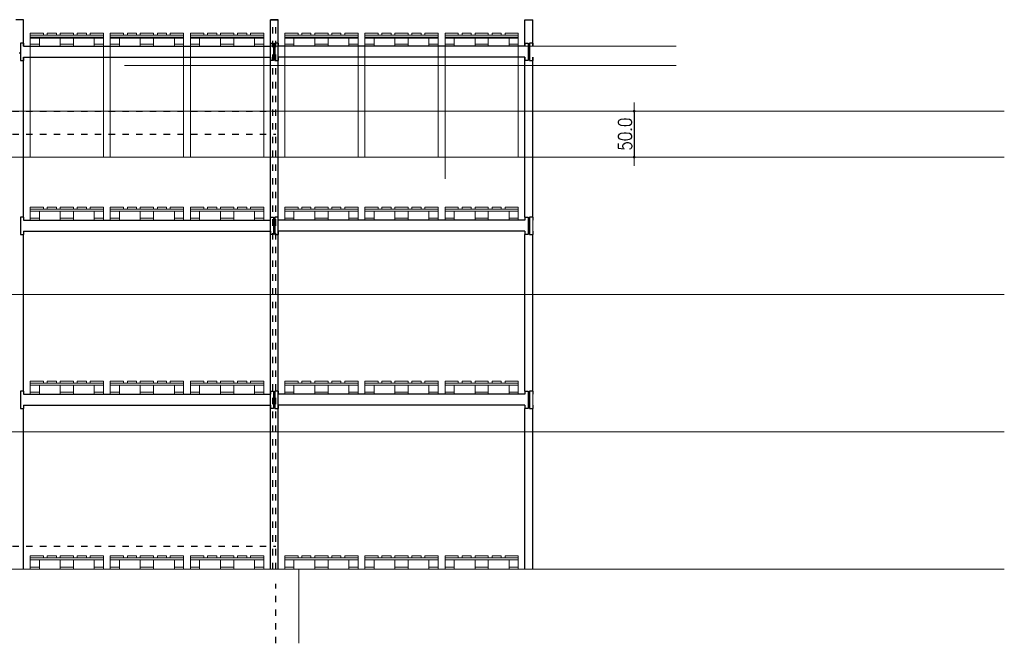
# Model space of a CAD drawing. Header units: millimetres. Extents: x 22865 to 60762, y -18816 to 15611.
# Tile 196 of 256: x 25595 to 26670, y 14921 to 15602. Entities that reach past the tile are written whole.
import ezdxf

# ---------------------------------------------------------------- set-up
doc = ezdxf.new("R2010")
doc.units = ezdxf.units.MM
doc.linetypes.add('DASHED', pattern=[15, 7, -8])
doc.layers.add('CIENKA', color=1, linetype='Continuous', lineweight=13)
doc.layers.add('projekt', color=6, linetype='Continuous', lineweight=9)
for name, color, linetype in [('RDZENIE', 3, 'Continuous'), ('REGALY', 7, 'Continuous'), ('WYMIARY', 6, 'Continuous')]:
    doc.layers.add(name, color=color, linetype=linetype)
doc.styles.add('1-100', font='simplex.shx', dxfattribs={"width": 0.8, "height": 15})
doc.dimstyles.new('1-100', dxfattribs={"dimscale": 0.5, "dimtxt": 100, "dimasz": 1, "dimexe": 0.18, "dimexo": 0.0625, "dimgap": 5, "dimtad": 1, "dimdec": 1, "dimzin": 0, "dimdsep": 46, "dimtxsty": '1-100', "dimblk1": 'K', "dimblk2": 'K', "dimsah": 1, "dimcen": 0.09, "dimse1": 1, "dimse2": 1, "dimadec": 0, "dimazin": 0, "dimtfac": 1, "dimtdec": 1, "dimtofl": 0, "dimtmove": 0, "dimatfit": 3, "dimldrblk": 'K', "dimfxl": 0, "dimtolj": 1, "dimtzin": 0, "dimarcsym": 0})

# ---------------------------------------------------------------- blocks, each defined once
blk = doc.blocks.new('K')
for p, q in [((-19.1, 0), (19.1, 0)), ((0, -19.1), (0, 19.1))]:
    blk.add_line(p, q)
blk.add_circle((0, 0), 2.02)
blk = doc.blocks.new('*D2045')
at = {"layer": 'projekt', "color": 0, "lineweight": -2, "ltscale": 0.2}
blk.add_line((26266.4, 15501.1), (26266.4, 15452.1), dxfattribs=at)
at = {"layer": 'projekt', "color": 0, "linetype": 'ByBlock', "lineweight": -2, "xscale": 0.5, "yscale": 0.5, "zscale": 0.5}
for p, rotation in [((26266.4, 15501.6), 90), ((26266.4, 15451.6), 270)]:
    blk.add_blockref('K', p, dxfattribs=dict(at, rotation=rotation))
at = {"layer": 'projekt', "color": 0, "ltscale": 0.2, "insert": (26256.4, 15476.6), "char_height": 15, "attachment_point": 5, "rotation": 90, "style": '1-100'}
blk.add_mtext('\\A1;50.0', dxfattribs=at)

msp = doc.modelspace()

# ---------------------------------------------------------------- linework, layer by layer
at = {"layer": 'CIENKA'}
for points in [[(25606.89, 15584.77), (25621.39, 15584.77), (25621.39, 15586.97), (25606.89, 15586.97)], [(25635.51, 15584.77), (25625.51, 15584.77), (25625.51, 15586.97), (25635.51, 15586.97)], [(25639.64, 15584.77), (25654.14, 15584.77), (25654.14, 15586.97), (25639.64, 15586.97)], [(25658.26, 15584.77), (25668.26, 15584.77), (25668.26, 15586.97), (25658.26, 15586.97)], [(25672.39, 15584.77), (25686.89, 15584.77), (25686.89, 15586.97), (25672.39, 15586.97)], [(25694.39, 15584.77), (25708.89, 15584.77), (25708.89, 15586.97), (25694.39, 15586.97)], [(25723.01, 15584.77), (25713.01, 15584.77), (25713.01, 15586.97), (25723.01, 15586.97)], [(25727.14, 15584.77), (25741.64, 15584.77), (25741.64, 15586.97), (25727.14, 15586.97)], [(25745.76, 15584.77), (25755.76, 15584.77), (25755.76, 15586.97), (25745.76, 15586.97)], [(25759.89, 15584.77), (25774.39, 15584.77), (25774.39, 15586.97), (25759.89, 15586.97)], [(25781.89, 15584.77), (25796.39, 15584.77), (25796.39, 15586.97), (25781.89, 15586.97)], [(25810.51, 15584.77), (25800.51, 15584.77), (25800.51, 15586.97), (25810.51, 15586.97)], [(25814.64, 15584.77), (25829.14, 15584.77), (25829.14, 15586.97), (25814.64, 15586.97)], [(25833.26, 15584.77), (25843.26, 15584.77), (25843.26, 15586.97), (25833.26, 15586.97)], [(25847.39, 15584.77), (25861.89, 15584.77), (25861.89, 15586.97), (25847.39, 15586.97)], [(25899.29, 15584.77), (25884.79, 15584.77), (25884.79, 15586.97), (25899.29, 15586.97)], [(25913.41, 15584.77), (25903.41, 15584.77), (25903.41, 15586.97), (25913.41, 15586.97)], [(25932.04, 15584.77), (25917.54, 15584.77), (25917.54, 15586.97), (25932.04, 15586.97)], [(25936.16, 15584.77), (25946.16, 15584.77), (25946.16, 15586.97), (25936.16, 15586.97)], [(25964.79, 15584.77), (25950.29, 15584.77), (25950.29, 15586.97), (25964.79, 15586.97)], [(25986.79, 15584.77), (25972.29, 15584.77), (25972.29, 15586.97), (25986.79, 15586.97)], [(26000.91, 15584.77), (25990.91, 15584.77), (25990.91, 15586.97), (26000.91, 15586.97)], [(26019.54, 15584.77), (26005.04, 15584.77), (26005.04, 15586.97), (26019.54, 15586.97)], [(26023.66, 15584.77), (26033.66, 15584.77), (26033.66, 15586.97), (26023.66, 15586.97)], [(26052.29, 15584.77), (26037.79, 15584.77), (26037.79, 15586.97), (26052.29, 15586.97)], [(26074.29, 15584.77), (26059.79, 15584.77), (26059.79, 15586.97), (26074.29, 15586.97)], [(26088.41, 15584.77), (26078.41, 15584.77), (26078.41, 15586.97), (26088.41, 15586.97)], [(26107.04, 15584.77), (26092.54, 15584.77), (26092.54, 15586.97), (26107.04, 15586.97)], [(26111.16, 15584.77), (26121.16, 15584.77), (26121.16, 15586.97), (26111.16, 15586.97)], [(26139.79, 15584.77), (26125.29, 15584.77), (26125.29, 15586.97), (26139.79, 15586.97)], [(25606.89, 15582.57), (25686.89, 15582.57), (25686.89, 15584.77), (25606.89, 15584.77)], [(25606.89, 15574.77), (25616.89, 15574.77), (25616.89, 15582.57), (25606.89, 15582.57)], [(25639.64, 15574.77), (25654.14, 15574.77), (25654.14, 15582.57), (25639.64, 15582.57)], [(25676.89, 15574.77), (25686.89, 15574.77), (25686.89, 15582.57), (25676.89, 15582.57)], [(25694.39, 15582.57), (25774.39, 15582.57), (25774.39, 15584.77), (25694.39, 15584.77)], [(25694.39, 15574.77), (25704.39, 15574.77), (25704.39, 15582.57), (25694.39, 15582.57)], [(25727.14, 15574.77), (25741.64, 15574.77), (25741.64, 15582.57), (25727.14, 15582.57)], [(25764.39, 15574.77), (25774.39, 15574.77), (25774.39, 15582.57), (25764.39, 15582.57)], [(25781.89, 15582.57), (25861.89, 15582.57), (25861.89, 15584.77), (25781.89, 15584.77)], [(25781.89, 15574.77), (25791.89, 15574.77), (25791.89, 15582.57), (25781.89, 15582.57)], [(25814.64, 15574.77), (25829.14, 15574.77), (25829.14, 15582.57), (25814.64, 15582.57)], [(25851.89, 15574.77), (25861.89, 15574.77), (25861.89, 15582.57), (25851.89, 15582.57)], [(25964.79, 15582.57), (25884.79, 15582.57), (25884.79, 15584.77), (25964.79, 15584.77)], [(25894.79, 15574.77), (25884.79, 15574.77), (25884.79, 15582.57), (25894.79, 15582.57)], [(25932.04, 15574.77), (25917.54, 15574.77), (25917.54, 15582.57), (25932.04, 15582.57)], [(25964.79, 15574.77), (25954.79, 15574.77), (25954.79, 15582.57), (25964.79, 15582.57)], [(26052.29, 15582.57), (25972.29, 15582.57), (25972.29, 15584.77), (26052.29, 15584.77)], [(25982.29, 15574.77), (25972.29, 15574.77), (25972.29, 15582.57), (25982.29, 15582.57)], [(26019.54, 15574.77), (26005.04, 15574.77), (26005.04, 15582.57), (26019.54, 15582.57)], [(26052.29, 15574.77), (26042.29, 15574.77), (26042.29, 15582.57), (26052.29, 15582.57)], [(26139.79, 15582.57), (26059.79, 15582.57), (26059.79, 15584.77), (26139.79, 15584.77)], [(26069.79, 15574.77), (26059.79, 15574.77), (26059.79, 15582.57), (26069.79, 15582.57)], [(26107.04, 15574.77), (26092.54, 15574.77), (26092.54, 15582.57), (26107.04, 15582.57)], [(26139.79, 15574.77), (26129.79, 15574.77), (26129.79, 15582.57), (26139.79, 15582.57)], [(25616.89, 15574.77), (25606.89, 15574.77), (25606.89, 15572.57), (25616.89, 15572.57)], [(25654.14, 15574.77), (25639.64, 15574.77), (25639.64, 15572.57), (25654.14, 15572.57)], [(25686.89, 15574.77), (25676.89, 15574.77), (25676.89, 15572.57), (25686.89, 15572.57)], [(25704.39, 15574.77), (25694.39, 15574.77), (25694.39, 15572.57), (25704.39, 15572.57)], [(25741.64, 15574.77), (25727.14, 15574.77), (25727.14, 15572.57), (25741.64, 15572.57)], [(25774.39, 15574.77), (25764.39, 15574.77), (25764.39, 15572.57), (25774.39, 15572.57)], [(25791.89, 15574.77), (25781.89, 15574.77), (25781.89, 15572.57), (25791.89, 15572.57)], [(25829.14, 15574.77), (25814.64, 15574.77), (25814.64, 15572.57), (25829.14, 15572.57)], [(25861.89, 15574.77), (25851.89, 15574.77), (25851.89, 15572.57), (25861.89, 15572.57)], [(25884.79, 15574.77), (25894.79, 15574.77), (25894.79, 15572.57), (25884.79, 15572.57)], [(25917.54, 15574.77), (25932.04, 15574.77), (25932.04, 15572.57), (25917.54, 15572.57)], [(25954.79, 15574.77), (25964.79, 15574.77), (25964.79, 15572.57), (25954.79, 15572.57)], [(25972.29, 15574.77), (25982.29, 15574.77), (25982.29, 15572.57), (25972.29, 15572.57)], [(26005.04, 15574.77), (26019.54, 15574.77), (26019.54, 15572.57), (26005.04, 15572.57)], [(26042.29, 15574.77), (26052.29, 15574.77), (26052.29, 15572.57), (26042.29, 15572.57)], [(26059.79, 15574.77), (26069.79, 15574.77), (26069.79, 15572.57), (26059.79, 15572.57)], [(26092.54, 15574.77), (26107.04, 15574.77), (26107.04, 15572.57), (26092.54, 15572.57)], [(26129.79, 15574.77), (26139.79, 15574.77), (26139.79, 15572.57), (26129.79, 15572.57)], [(25606.89, 15394.77), (25621.39, 15394.77), (25621.39, 15396.97), (25606.89, 15396.97)], [(25606.89, 15392.57), (25686.89, 15392.57), (25686.89, 15394.77), (25606.89, 15394.77)], [(25635.51, 15394.77), (25625.51, 15394.77), (25625.51, 15396.97), (25635.51, 15396.97)], [(25639.64, 15394.77), (25654.14, 15394.77), (25654.14, 15396.97), (25639.64, 15396.97)], [(25658.26, 15394.77), (25668.26, 15394.77), (25668.26, 15396.97), (25658.26, 15396.97)], [(25672.39, 15394.77), (25686.89, 15394.77), (25686.89, 15396.97), (25672.39, 15396.97)], [(25694.39, 15394.77), (25708.89, 15394.77), (25708.89, 15396.97), (25694.39, 15396.97)], [(25694.39, 15392.57), (25774.39, 15392.57), (25774.39, 15394.77), (25694.39, 15394.77)], [(25723.01, 15394.77), (25713.01, 15394.77), (25713.01, 15396.97), (25723.01, 15396.97)], [(25727.14, 15394.77), (25741.64, 15394.77), (25741.64, 15396.97), (25727.14, 15396.97)], [(25745.76, 15394.77), (25755.76, 15394.77), (25755.76, 15396.97), (25745.76, 15396.97)], [(25759.89, 15394.77), (25774.39, 15394.77), (25774.39, 15396.97), (25759.89, 15396.97)], [(25781.89, 15394.77), (25796.39, 15394.77), (25796.39, 15396.97), (25781.89, 15396.97)], [(25781.89, 15392.57), (25861.89, 15392.57), (25861.89, 15394.77), (25781.89, 15394.77)], [(25810.51, 15394.77), (25800.51, 15394.77), (25800.51, 15396.97), (25810.51, 15396.97)], [(25814.64, 15394.77), (25829.14, 15394.77), (25829.14, 15396.97), (25814.64, 15396.97)], [(25833.26, 15394.77), (25843.26, 15394.77), (25843.26, 15396.97), (25833.26, 15396.97)], [(25847.39, 15394.77), (25861.89, 15394.77), (25861.89, 15396.97), (25847.39, 15396.97)], [(25899.29, 15394.77), (25884.79, 15394.77), (25884.79, 15396.97), (25899.29, 15396.97)], [(25964.79, 15392.57), (25884.79, 15392.57), (25884.79, 15394.77), (25964.79, 15394.77)], [(25913.41, 15394.77), (25903.41, 15394.77), (25903.41, 15396.97), (25913.41, 15396.97)], [(25932.04, 15394.77), (25917.54, 15394.77), (25917.54, 15396.97), (25932.04, 15396.97)], [(25936.16, 15394.77), (25946.16, 15394.77), (25946.16, 15396.97), (25936.16, 15396.97)], [(25964.79, 15394.77), (25950.29, 15394.77), (25950.29, 15396.97), (25964.79, 15396.97)], [(25986.79, 15394.77), (25972.29, 15394.77), (25972.29, 15396.97), (25986.79, 15396.97)], [(26052.29, 15392.57), (25972.29, 15392.57), (25972.29, 15394.77), (26052.29, 15394.77)], [(26000.91, 15394.77), (25990.91, 15394.77), (25990.91, 15396.97), (26000.91, 15396.97)], [(26019.54, 15394.77), (26005.04, 15394.77), (26005.04, 15396.97), (26019.54, 15396.97)], [(26023.66, 15394.77), (26033.66, 15394.77), (26033.66, 15396.97), (26023.66, 15396.97)], [(26052.29, 15394.77), (26037.79, 15394.77), (26037.79, 15396.97), (26052.29, 15396.97)], [(26074.29, 15394.77), (26059.79, 15394.77), (26059.79, 15396.97), (26074.29, 15396.97)], [(26139.79, 15392.57), (26059.79, 15392.57), (26059.79, 15394.77), (26139.79, 15394.77)], [(26088.41, 15394.77), (26078.41, 15394.77), (26078.41, 15396.97), (26088.41, 15396.97)], [(26107.04, 15394.77), (26092.54, 15394.77), (26092.54, 15396.97), (26107.04, 15396.97)], [(26111.16, 15394.77), (26121.16, 15394.77), (26121.16, 15396.97), (26111.16, 15396.97)], [(26139.79, 15394.77), (26125.29, 15394.77), (26125.29, 15396.97), (26139.79, 15396.97)], [(25606.89, 15384.77), (25616.89, 15384.77), (25616.89, 15392.57), (25606.89, 15392.57)], [(25616.89, 15384.77), (25606.89, 15384.77), (25606.89, 15382.57), (25616.89, 15382.57)], [(25639.64, 15384.77), (25654.14, 15384.77), (25654.14, 15392.57), (25639.64, 15392.57)], [(25654.14, 15384.77), (25639.64, 15384.77), (25639.64, 15382.57), (25654.14, 15382.57)], [(25676.89, 15384.77), (25686.89, 15384.77), (25686.89, 15392.57), (25676.89, 15392.57)], [(25686.89, 15384.77), (25676.89, 15384.77), (25676.89, 15382.57), (25686.89, 15382.57)], [(25694.39, 15384.77), (25704.39, 15384.77), (25704.39, 15392.57), (25694.39, 15392.57)], [(25704.39, 15384.77), (25694.39, 15384.77), (25694.39, 15382.57), (25704.39, 15382.57)], [(25727.14, 15384.77), (25741.64, 15384.77), (25741.64, 15392.57), (25727.14, 15392.57)], [(25741.64, 15384.77), (25727.14, 15384.77), (25727.14, 15382.57), (25741.64, 15382.57)], [(25764.39, 15384.77), (25774.39, 15384.77), (25774.39, 15392.57), (25764.39, 15392.57)], [(25774.39, 15384.77), (25764.39, 15384.77), (25764.39, 15382.57), (25774.39, 15382.57)], [(25781.89, 15384.77), (25791.89, 15384.77), (25791.89, 15392.57), (25781.89, 15392.57)], [(25791.89, 15384.77), (25781.89, 15384.77), (25781.89, 15382.57), (25791.89, 15382.57)], [(25814.64, 15384.77), (25829.14, 15384.77), (25829.14, 15392.57), (25814.64, 15392.57)], [(25829.14, 15384.77), (25814.64, 15384.77), (25814.64, 15382.57), (25829.14, 15382.57)], [(25851.89, 15384.77), (25861.89, 15384.77), (25861.89, 15392.57), (25851.89, 15392.57)], [(25861.89, 15384.77), (25851.89, 15384.77), (25851.89, 15382.57), (25861.89, 15382.57)], [(25894.79, 15384.77), (25884.79, 15384.77), (25884.79, 15392.57), (25894.79, 15392.57)], [(25884.79, 15384.77), (25894.79, 15384.77), (25894.79, 15382.57), (25884.79, 15382.57)], [(25932.04, 15384.77), (25917.54, 15384.77), (25917.54, 15392.57), (25932.04, 15392.57)], [(25917.54, 15384.77), (25932.04, 15384.77), (25932.04, 15382.57), (25917.54, 15382.57)], [(25964.79, 15384.77), (25954.79, 15384.77), (25954.79, 15392.57), (25964.79, 15392.57)], [(25954.79, 15384.77), (25964.79, 15384.77), (25964.79, 15382.57), (25954.79, 15382.57)], [(25982.29, 15384.77), (25972.29, 15384.77), (25972.29, 15392.57), (25982.29, 15392.57)], [(25972.29, 15384.77), (25982.29, 15384.77), (25982.29, 15382.57), (25972.29, 15382.57)], [(26019.54, 15384.77), (26005.04, 15384.77), (26005.04, 15392.57), (26019.54, 15392.57)], [(26005.04, 15384.77), (26019.54, 15384.77), (26019.54, 15382.57), (26005.04, 15382.57)], [(26052.29, 15384.77), (26042.29, 15384.77), (26042.29, 15392.57), (26052.29, 15392.57)], [(26042.29, 15384.77), (26052.29, 15384.77), (26052.29, 15382.57), (26042.29, 15382.57)], [(26069.79, 15384.77), (26059.79, 15384.77), (26059.79, 15392.57), (26069.79, 15392.57)], [(26059.79, 15384.77), (26069.79, 15384.77), (26069.79, 15382.57), (26059.79, 15382.57)], [(26107.04, 15384.77), (26092.54, 15384.77), (26092.54, 15392.57), (26107.04, 15392.57)], [(26092.54, 15384.77), (26107.04, 15384.77), (26107.04, 15382.57), (26092.54, 15382.57)], [(26139.79, 15384.77), (26129.79, 15384.77), (26129.79, 15392.57), (26139.79, 15392.57)], [(26129.79, 15384.77), (26139.79, 15384.77), (26139.79, 15382.57), (26129.79, 15382.57)], [(25606.89, 15204.77), (25621.39, 15204.77), (25621.39, 15206.97), (25606.89, 15206.97)], [(25606.89, 15202.57), (25686.89, 15202.57), (25686.89, 15204.77), (25606.89, 15204.77)], [(25606.89, 15194.77), (25616.89, 15194.77), (25616.89, 15202.57), (25606.89, 15202.57)], [(25635.51, 15204.77), (25625.51, 15204.77), (25625.51, 15206.97), (25635.51, 15206.97)], [(25639.64, 15204.77), (25654.14, 15204.77), (25654.14, 15206.97), (25639.64, 15206.97)], [(25639.64, 15194.77), (25654.14, 15194.77), (25654.14, 15202.57), (25639.64, 15202.57)], [(25658.26, 15204.77), (25668.26, 15204.77), (25668.26, 15206.97), (25658.26, 15206.97)], [(25672.39, 15204.77), (25686.89, 15204.77), (25686.89, 15206.97), (25672.39, 15206.97)], [(25676.89, 15194.77), (25686.89, 15194.77), (25686.89, 15202.57), (25676.89, 15202.57)], [(25694.39, 15204.77), (25708.89, 15204.77), (25708.89, 15206.97), (25694.39, 15206.97)], [(25694.39, 15202.57), (25774.39, 15202.57), (25774.39, 15204.77), (25694.39, 15204.77)], [(25694.39, 15194.77), (25704.39, 15194.77), (25704.39, 15202.57), (25694.39, 15202.57)], [(25723.01, 15204.77), (25713.01, 15204.77), (25713.01, 15206.97), (25723.01, 15206.97)], [(25727.14, 15204.77), (25741.64, 15204.77), (25741.64, 15206.97), (25727.14, 15206.97)], [(25727.14, 15194.77), (25741.64, 15194.77), (25741.64, 15202.57), (25727.14, 15202.57)], [(25745.76, 15204.77), (25755.76, 15204.77), (25755.76, 15206.97), (25745.76, 15206.97)], [(25759.89, 15204.77), (25774.39, 15204.77), (25774.39, 15206.97), (25759.89, 15206.97)], [(25764.39, 15194.77), (25774.39, 15194.77), (25774.39, 15202.57), (25764.39, 15202.57)], [(25781.89, 15204.77), (25796.39, 15204.77), (25796.39, 15206.97), (25781.89, 15206.97)], [(25781.89, 15202.57), (25861.89, 15202.57), (25861.89, 15204.77), (25781.89, 15204.77)], [(25781.89, 15194.77), (25791.89, 15194.77), (25791.89, 15202.57), (25781.89, 15202.57)], [(25810.51, 15204.77), (25800.51, 15204.77), (25800.51, 15206.97), (25810.51, 15206.97)], [(25814.64, 15204.77), (25829.14, 15204.77), (25829.14, 15206.97), (25814.64, 15206.97)], [(25814.64, 15194.77), (25829.14, 15194.77), (25829.14, 15202.57), (25814.64, 15202.57)], [(25833.26, 15204.77), (25843.26, 15204.77), (25843.26, 15206.97), (25833.26, 15206.97)], [(25847.39, 15204.77), (25861.89, 15204.77), (25861.89, 15206.97), (25847.39, 15206.97)], [(25851.89, 15194.77), (25861.89, 15194.77), (25861.89, 15202.57), (25851.89, 15202.57)], [(25899.29, 15204.77), (25884.79, 15204.77), (25884.79, 15206.97), (25899.29, 15206.97)], [(25964.79, 15202.57), (25884.79, 15202.57), (25884.79, 15204.77), (25964.79, 15204.77)], [(25894.79, 15194.77), (25884.79, 15194.77), (25884.79, 15202.57), (25894.79, 15202.57)], [(25913.41, 15204.77), (25903.41, 15204.77), (25903.41, 15206.97), (25913.41, 15206.97)], [(25932.04, 15204.77), (25917.54, 15204.77), (25917.54, 15206.97), (25932.04, 15206.97)], [(25932.04, 15194.77), (25917.54, 15194.77), (25917.54, 15202.57), (25932.04, 15202.57)], [(25936.16, 15204.77), (25946.16, 15204.77), (25946.16, 15206.97), (25936.16, 15206.97)], [(25964.79, 15204.77), (25950.29, 15204.77), (25950.29, 15206.97), (25964.79, 15206.97)], [(25964.79, 15194.77), (25954.79, 15194.77), (25954.79, 15202.57), (25964.79, 15202.57)], [(25986.79, 15204.77), (25972.29, 15204.77), (25972.29, 15206.97), (25986.79, 15206.97)], [(26052.29, 15202.57), (25972.29, 15202.57), (25972.29, 15204.77), (26052.29, 15204.77)], [(25982.29, 15194.77), (25972.29, 15194.77), (25972.29, 15202.57), (25982.29, 15202.57)], [(26000.91, 15204.77), (25990.91, 15204.77), (25990.91, 15206.97), (26000.91, 15206.97)], [(26019.54, 15204.77), (26005.04, 15204.77), (26005.04, 15206.97), (26019.54, 15206.97)], [(26019.54, 15194.77), (26005.04, 15194.77), (26005.04, 15202.57), (26019.54, 15202.57)], [(26023.66, 15204.77), (26033.66, 15204.77), (26033.66, 15206.97), (26023.66, 15206.97)], [(26052.29, 15204.77), (26037.79, 15204.77), (26037.79, 15206.97), (26052.29, 15206.97)], [(26052.29, 15194.77), (26042.29, 15194.77), (26042.29, 15202.57), (26052.29, 15202.57)], [(26074.29, 15204.77), (26059.79, 15204.77), (26059.79, 15206.97), (26074.29, 15206.97)], [(26139.79, 15202.57), (26059.79, 15202.57), (26059.79, 15204.77), (26139.79, 15204.77)], [(26069.79, 15194.77), (26059.79, 15194.77), (26059.79, 15202.57), (26069.79, 15202.57)], [(26088.41, 15204.77), (26078.41, 15204.77), (26078.41, 15206.97), (26088.41, 15206.97)], [(26107.04, 15204.77), (26092.54, 15204.77), (26092.54, 15206.97), (26107.04, 15206.97)], [(26107.04, 15194.77), (26092.54, 15194.77), (26092.54, 15202.57), (26107.04, 15202.57)], [(26111.16, 15204.77), (26121.16, 15204.77), (26121.16, 15206.97), (26111.16, 15206.97)], [(26139.79, 15204.77), (26125.29, 15204.77), (26125.29, 15206.97), (26139.79, 15206.97)], [(26139.79, 15194.77), (26129.79, 15194.77), (26129.79, 15202.57), (26139.79, 15202.57)], [(25616.89, 15194.77), (25606.89, 15194.77), (25606.89, 15192.57), (25616.89, 15192.57)], [(25654.14, 15194.77), (25639.64, 15194.77), (25639.64, 15192.57), (25654.14, 15192.57)], [(25686.89, 15194.77), (25676.89, 15194.77), (25676.89, 15192.57), (25686.89, 15192.57)], [(25704.39, 15194.77), (25694.39, 15194.77), (25694.39, 15192.57), (25704.39, 15192.57)], [(25741.64, 15194.77), (25727.14, 15194.77), (25727.14, 15192.57), (25741.64, 15192.57)], [(25774.39, 15194.77), (25764.39, 15194.77), (25764.39, 15192.57), (25774.39, 15192.57)], [(25791.89, 15194.77), (25781.89, 15194.77), (25781.89, 15192.57), (25791.89, 15192.57)], [(25829.14, 15194.77), (25814.64, 15194.77), (25814.64, 15192.57), (25829.14, 15192.57)], [(25861.89, 15194.77), (25851.89, 15194.77), (25851.89, 15192.57), (25861.89, 15192.57)], [(25884.79, 15194.77), (25894.79, 15194.77), (25894.79, 15192.57), (25884.79, 15192.57)], [(25917.54, 15194.77), (25932.04, 15194.77), (25932.04, 15192.57), (25917.54, 15192.57)], [(25954.79, 15194.77), (25964.79, 15194.77), (25964.79, 15192.57), (25954.79, 15192.57)], [(25972.29, 15194.77), (25982.29, 15194.77), (25982.29, 15192.57), (25972.29, 15192.57)], [(26005.04, 15194.77), (26019.54, 15194.77), (26019.54, 15192.57), (26005.04, 15192.57)], [(26042.29, 15194.77), (26052.29, 15194.77), (26052.29, 15192.57), (26042.29, 15192.57)], [(26059.79, 15194.77), (26069.79, 15194.77), (26069.79, 15192.57), (26059.79, 15192.57)], [(26092.54, 15194.77), (26107.04, 15194.77), (26107.04, 15192.57), (26092.54, 15192.57)], [(26129.79, 15194.77), (26139.79, 15194.77), (26139.79, 15192.57), (26129.79, 15192.57)], [(25606.89, 15013.77), (25621.39, 15013.77), (25621.39, 15015.97), (25606.89, 15015.97)], [(25606.89, 15011.57), (25686.89, 15011.57), (25686.89, 15013.77), (25606.89, 15013.77)], [(25606.89, 15003.77), (25616.89, 15003.77), (25616.89, 15011.57), (25606.89, 15011.57)], [(25635.51, 15013.77), (25625.51, 15013.77), (25625.51, 15015.97), (25635.51, 15015.97)], [(25639.64, 15013.77), (25654.14, 15013.77), (25654.14, 15015.97), (25639.64, 15015.97)], [(25639.64, 15003.77), (25654.14, 15003.77), (25654.14, 15011.57), (25639.64, 15011.57)], [(25658.26, 15013.77), (25668.26, 15013.77), (25668.26, 15015.97), (25658.26, 15015.97)], [(25672.39, 15013.77), (25686.89, 15013.77), (25686.89, 15015.97), (25672.39, 15015.97)], [(25676.89, 15003.77), (25686.89, 15003.77), (25686.89, 15011.57), (25676.89, 15011.57)], [(25694.39, 15013.77), (25708.89, 15013.77), (25708.89, 15015.97), (25694.39, 15015.97)], [(25694.39, 15011.57), (25774.39, 15011.57), (25774.39, 15013.77), (25694.39, 15013.77)], [(25694.39, 15003.77), (25704.39, 15003.77), (25704.39, 15011.57), (25694.39, 15011.57)], [(25723.01, 15013.77), (25713.01, 15013.77), (25713.01, 15015.97), (25723.01, 15015.97)], [(25727.14, 15013.77), (25741.64, 15013.77), (25741.64, 15015.97), (25727.14, 15015.97)], [(25727.14, 15003.77), (25741.64, 15003.77), (25741.64, 15011.57), (25727.14, 15011.57)], [(25745.76, 15013.77), (25755.76, 15013.77), (25755.76, 15015.97), (25745.76, 15015.97)], [(25759.89, 15013.77), (25774.39, 15013.77), (25774.39, 15015.97), (25759.89, 15015.97)], [(25764.39, 15003.77), (25774.39, 15003.77), (25774.39, 15011.57), (25764.39, 15011.57)], [(25781.89, 15013.77), (25796.39, 15013.77), (25796.39, 15015.97), (25781.89, 15015.97)], [(25781.89, 15011.57), (25861.89, 15011.57), (25861.89, 15013.77), (25781.89, 15013.77)], [(25781.89, 15003.77), (25791.89, 15003.77), (25791.89, 15011.57), (25781.89, 15011.57)], [(25810.51, 15013.77), (25800.51, 15013.77), (25800.51, 15015.97), (25810.51, 15015.97)], [(25814.64, 15013.77), (25829.14, 15013.77), (25829.14, 15015.97), (25814.64, 15015.97)], [(25814.64, 15003.77), (25829.14, 15003.77), (25829.14, 15011.57), (25814.64, 15011.57)], [(25833.26, 15013.77), (25843.26, 15013.77), (25843.26, 15015.97), (25833.26, 15015.97)], [(25847.39, 15013.77), (25861.89, 15013.77), (25861.89, 15015.97), (25847.39, 15015.97)], [(25851.89, 15003.77), (25861.89, 15003.77), (25861.89, 15011.57), (25851.89, 15011.57)], [(25899.29, 15013.77), (25884.79, 15013.77), (25884.79, 15015.97), (25899.29, 15015.97)], [(25964.79, 15011.57), (25884.79, 15011.57), (25884.79, 15013.77), (25964.79, 15013.77)], [(25894.79, 15003.77), (25884.79, 15003.77), (25884.79, 15011.57), (25894.79, 15011.57)], [(25913.41, 15013.77), (25903.41, 15013.77), (25903.41, 15015.97), (25913.41, 15015.97)], [(25932.04, 15013.77), (25917.54, 15013.77), (25917.54, 15015.97), (25932.04, 15015.97)], [(25932.04, 15003.77), (25917.54, 15003.77), (25917.54, 15011.57), (25932.04, 15011.57)], [(25936.16, 15013.77), (25946.16, 15013.77), (25946.16, 15015.97), (25936.16, 15015.97)], [(25964.79, 15013.77), (25950.29, 15013.77), (25950.29, 15015.97), (25964.79, 15015.97)], [(25964.79, 15003.77), (25954.79, 15003.77), (25954.79, 15011.57), (25964.79, 15011.57)], [(25986.79, 15013.77), (25972.29, 15013.77), (25972.29, 15015.97), (25986.79, 15015.97)], [(26052.29, 15011.57), (25972.29, 15011.57), (25972.29, 15013.77), (26052.29, 15013.77)], [(25982.29, 15003.77), (25972.29, 15003.77), (25972.29, 15011.57), (25982.29, 15011.57)], [(26000.91, 15013.77), (25990.91, 15013.77), (25990.91, 15015.97), (26000.91, 15015.97)], [(26019.54, 15013.77), (26005.04, 15013.77), (26005.04, 15015.97), (26019.54, 15015.97)], [(26019.54, 15003.77), (26005.04, 15003.77), (26005.04, 15011.57), (26019.54, 15011.57)], [(26023.66, 15013.77), (26033.66, 15013.77), (26033.66, 15015.97), (26023.66, 15015.97)], [(26052.29, 15013.77), (26037.79, 15013.77), (26037.79, 15015.97), (26052.29, 15015.97)], [(26052.29, 15003.77), (26042.29, 15003.77), (26042.29, 15011.57), (26052.29, 15011.57)], [(26074.29, 15013.77), (26059.79, 15013.77), (26059.79, 15015.97), (26074.29, 15015.97)], [(26139.79, 15011.57), (26059.79, 15011.57), (26059.79, 15013.77), (26139.79, 15013.77)], [(26069.79, 15003.77), (26059.79, 15003.77), (26059.79, 15011.57), (26069.79, 15011.57)], [(26088.41, 15013.77), (26078.41, 15013.77), (26078.41, 15015.97), (26088.41, 15015.97)], [(26107.04, 15013.77), (26092.54, 15013.77), (26092.54, 15015.97), (26107.04, 15015.97)], [(26107.04, 15003.77), (26092.54, 15003.77), (26092.54, 15011.57), (26107.04, 15011.57)], [(26111.16, 15013.77), (26121.16, 15013.77), (26121.16, 15015.97), (26111.16, 15015.97)], [(26139.79, 15013.77), (26125.29, 15013.77), (26125.29, 15015.97), (26139.79, 15015.97)], [(26139.79, 15003.77), (26129.79, 15003.77), (26129.79, 15011.57), (26139.79, 15011.57)], [(25616.89, 15003.77), (25606.89, 15003.77), (25606.89, 15001.57), (25616.89, 15001.57)], [(25654.14, 15003.77), (25639.64, 15003.77), (25639.64, 15001.57), (25654.14, 15001.57)], [(25686.89, 15003.77), (25676.89, 15003.77), (25676.89, 15001.57), (25686.89, 15001.57)], [(25704.39, 15003.77), (25694.39, 15003.77), (25694.39, 15001.57), (25704.39, 15001.57)], [(25741.64, 15003.77), (25727.14, 15003.77), (25727.14, 15001.57), (25741.64, 15001.57)], [(25774.39, 15003.77), (25764.39, 15003.77), (25764.39, 15001.57), (25774.39, 15001.57)], [(25791.89, 15003.77), (25781.89, 15003.77), (25781.89, 15001.57), (25791.89, 15001.57)], [(25829.14, 15003.77), (25814.64, 15003.77), (25814.64, 15001.57), (25829.14, 15001.57)], [(25861.89, 15003.77), (25851.89, 15003.77), (25851.89, 15001.57), (25861.89, 15001.57)], [(25884.79, 15003.77), (25894.79, 15003.77), (25894.79, 15001.57), (25884.79, 15001.57)], [(25917.54, 15003.77), (25932.04, 15003.77), (25932.04, 15001.57), (25917.54, 15001.57)], [(25954.79, 15003.77), (25964.79, 15003.77), (25964.79, 15001.57), (25954.79, 15001.57)], [(25972.29, 15003.77), (25982.29, 15003.77), (25982.29, 15001.57), (25972.29, 15001.57)], [(26005.04, 15003.77), (26019.54, 15003.77), (26019.54, 15001.57), (26005.04, 15001.57)], [(26042.29, 15003.77), (26052.29, 15003.77), (26052.29, 15001.57), (26042.29, 15001.57)], [(26059.79, 15003.77), (26069.79, 15003.77), (26069.79, 15001.57), (26059.79, 15001.57)], [(26092.54, 15003.77), (26107.04, 15003.77), (26107.04, 15001.57), (26092.54, 15001.57)], [(26129.79, 15003.77), (26139.79, 15003.77), (26139.79, 15001.57), (26129.79, 15001.57)]]:
    msp.add_lwpolyline(points, close=True, dxfattribs=at)
at = {"layer": 'projekt', "color": 3, "ltscale": 0.2}
for p, q in [((25709.97, 15572.57), (26312.09, 15572.57)), ((26059.79, 15427.67), (26059.79, 15565.42)), ((25709.97, 15551.57), (26312.09, 15551.57)), ((24187.43, 15451.57), (26379.54, 15451.57)), ((24187.43, 15001.57), (26379.54, 15001.57))]:
    msp.add_line(p, q, dxfattribs=at)
at = {"layer": 'projekt', "color": 2, "ltscale": 0.2}
for p, q in [((24261.89, 15501.57), (26670.38, 15501.57)), ((24261.89, 15451.57), (26670.38, 15451.57)), ((24261.89, 15301.57), (26670.38, 15301.57)), ((24261.89, 15151.57), (26670.38, 15151.57)), ((24261.89, 15001.57), (26670.38, 15001.57))]:
    msp.add_line(p, q, dxfattribs=at)
at = {"layer": 'projekt', "color": 3, "lineweight": 15, "ltscale": 0.02}
msp.add_line((25900.04, 15001.57), (25900.04, 14985.57), dxfattribs=at)
at = {"layer": 'projekt', "color": 1, "lineweight": 15, "ltscale": 0.02}
msp.add_line((25900.04, 14985.57), (25900.04, 14920.57), dxfattribs=at)
at = {"layer": 'projekt', "color": 2, "ltscale": 0.2}
for points in [[(25686.89, 15451.57), (25606.89, 15451.57), (25606.89, 15581.57), (25686.89, 15581.57)], [(25774.39, 15451.57), (25694.39, 15451.57), (25694.39, 15581.57), (25774.39, 15581.57)], [(25861.89, 15451.57), (25781.89, 15451.57), (25781.89, 15581.57), (25861.89, 15581.57)], [(25964.79, 15451.57), (25884.79, 15451.57), (25884.79, 15581.57), (25964.79, 15581.57)], [(26052.29, 15451.57), (25972.29, 15451.57), (25972.29, 15581.57), (26052.29, 15581.57)], [(26139.79, 15451.57), (26059.79, 15451.57), (26059.79, 15581.57), (26139.79, 15581.57)]]:
    msp.add_lwpolyline(points, close=True, dxfattribs=at)
at = {"layer": 'projekt', "color": 3, "ltscale": 0.2}
msp.add_lwpolyline([(26155.49, 15451.57), (24757.49, 15451.57), (24757.49, 15001.57), (26155.49, 15001.57)], close=True, dxfattribs=at)
at = {"layer": 'RDZENIE', "color": 2, "linetype": 'DASHED'}
for p, q in [((25871.64, 15001.57), (25871.64, 15598.57)), ((25875.04, 15001.57), (25875.04, 15598.57)), ((25332.54, 15501.57), (25875.04, 15501.57)), ((25332.54, 15476.57), (25875.04, 15476.57)), ((25332.54, 15026.57), (25875.04, 15026.57)), ((25875.04, 14920.57), (25875.04, 14985.57))]:
    msp.add_line(p, q, dxfattribs=at)
at = {"layer": 'REGALY', "color": 5}
for p, q in [((25599.69, 15601.57), (25591.19, 15601.57)), ((25599.69, 15572.57), (25599.69, 15601.57)), ((25869.09, 15576.07), (25869.09, 15601.57)), ((25877.59, 15601.57), (25869.09, 15601.57)), ((25869.09, 15001.57), (25869.09, 15601.57)), ((25869.09, 15601.57), (25877.59, 15601.57)), ((25877.59, 15001.57), (25877.59, 15601.57)), ((25877.59, 15576.07), (25877.59, 15601.57)), ((26146.99, 15572.57), (26146.99, 15601.57)), ((26146.99, 15601.57), (26155.49, 15601.57)), ((26155.49, 15572.57), (26155.49, 15601.57)), ((25599.69, 15386.07), (25599.69, 15560.57)), ((25869.09, 15386.07), (25869.09, 15557.07)), ((25877.59, 15386.07), (25877.59, 15557.07)), ((26146.99, 15386.07), (26146.99, 15560.57)), ((26155.49, 15386.07), (26155.49, 15560.57)), ((25599.69, 15196.07), (25599.69, 15367.07)), ((25869.09, 15196.07), (25869.09, 15367.07)), ((25877.59, 15196.07), (25877.59, 15367.07)), ((26146.99, 15196.07), (26146.99, 15367.07)), ((26155.49, 15196.07), (26155.49, 15367.07)), ((25599.69, 15001.57), (25599.69, 15177.07)), ((25869.09, 15001.57), (25869.09, 15177.07)), ((25877.59, 15001.57), (25877.59, 15177.07)), ((26146.99, 15001.57), (26146.99, 15177.07)), ((26155.49, 15001.57), (26155.49, 15177.07))]:
    msp.add_line(p, q, dxfattribs=at)
at = {"layer": 'REGALY', "color": 6}
for p, q in [((25599.69, 15576.07), (25596.19, 15576.07)), ((25596.19, 15576.07), (25596.19, 15557.07)), ((25869.09, 15576.07), (25872.59, 15576.07)), ((25872.59, 15576.07), (25872.59, 15557.07)), ((25877.59, 15576.07), (25874.09, 15576.07)), ((25874.09, 15576.07), (25874.09, 15557.07)), ((26146.99, 15576.07), (26150.49, 15576.07)), ((26150.49, 15576.07), (26150.49, 15557.07)), ((26155.49, 15576.07), (26151.99, 15576.07)), ((26151.99, 15576.07), (26151.99, 15557.07)), ((25599.69, 15572.57), (25869.09, 15572.57)), ((26146.99, 15572.57), (25877.59, 15572.57)), ((25596.19, 15557.07), (25599.69, 15557.07)), ((25599.69, 15560.57), (25869.09, 15560.57)), ((25872.59, 15557.07), (25869.09, 15557.07)), ((25874.09, 15557.07), (25877.59, 15557.07)), ((26146.99, 15560.57), (25877.59, 15560.57)), ((26150.49, 15557.07), (26146.99, 15557.07)), ((26151.99, 15557.07), (26155.49, 15557.07)), ((25599.69, 15386.07), (25596.19, 15386.07)), ((25596.19, 15386.07), (25596.19, 15367.07)), ((25599.69, 15386.07), (25596.19, 15386.07)), ((25596.19, 15386.07), (25596.19, 15367.07)), ((25599.69, 15382.57), (25869.09, 15382.57)), ((25869.09, 15386.07), (25872.59, 15386.07)), ((25869.09, 15382.57), (25869.09, 15386.07)), ((25872.59, 15386.07), (25872.59, 15367.07)), ((25877.59, 15386.07), (25874.09, 15386.07)), ((25874.09, 15386.07), (25874.09, 15367.07)), ((25877.59, 15382.57), (25877.59, 15386.07)), ((26146.99, 15382.57), (25877.59, 15382.57)), ((26146.99, 15386.07), (26150.49, 15386.07)), ((26146.99, 15386.07), (26150.49, 15386.07)), ((26150.49, 15386.07), (26150.49, 15367.07)), ((26150.49, 15386.07), (26150.49, 15367.07)), ((26155.49, 15386.07), (26151.99, 15386.07)), ((26151.99, 15386.07), (26151.99, 15367.07)), ((26151.99, 15386.07), (26151.99, 15367.07)), ((25596.19, 15367.07), (25599.69, 15367.07)), ((25596.19, 15367.07), (25599.69, 15367.07)), ((25599.69, 15370.57), (25869.09, 15370.57)), ((25869.09, 15370.57), (25869.09, 15367.07)), ((25872.59, 15367.07), (25869.09, 15367.07)), ((25874.09, 15367.07), (25877.59, 15367.07)), ((26146.99, 15370.57), (25877.59, 15370.57)), ((25877.59, 15370.57), (25877.59, 15367.07)), ((26150.49, 15367.07), (26146.99, 15367.07)), ((26150.49, 15367.07), (26146.99, 15367.07)), ((26151.99, 15367.07), (26155.49, 15367.07)), ((25599.69, 15196.07), (25596.19, 15196.07)), ((25596.19, 15196.07), (25596.19, 15177.07)), ((25599.69, 15192.57), (25869.09, 15192.57)), ((25869.09, 15196.07), (25872.59, 15196.07)), ((25872.59, 15196.07), (25872.59, 15177.07)), ((25877.59, 15196.07), (25874.09, 15196.07)), ((25874.09, 15196.07), (25874.09, 15177.07)), ((26146.99, 15192.57), (25877.59, 15192.57)), ((26146.99, 15196.07), (26150.49, 15196.07)), ((26150.49, 15196.07), (26150.49, 15177.07)), ((26155.49, 15196.07), (26151.99, 15196.07)), ((26151.99, 15196.07), (26151.99, 15177.07)), ((25599.69, 15180.57), (25869.09, 15180.57)), ((26146.99, 15180.57), (25877.59, 15180.57)), ((25596.19, 15177.07), (25599.69, 15177.07)), ((25872.59, 15177.07), (25869.09, 15177.07)), ((25874.09, 15177.07), (25877.59, 15177.07)), ((26150.49, 15177.07), (26146.99, 15177.07)), ((26151.99, 15177.07), (26155.49, 15177.07))]:
    msp.add_line(p, q, dxfattribs=at)
at = {"layer": 'WYMIARY'}
for p, q in [((25599.69, 15576.07), (25599.69, 15572.57)), ((25869.09, 15576.07), (25869.09, 15572.57)), ((25877.59, 15576.07), (25877.59, 15572.57)), ((26146.99, 15576.07), (26146.99, 15572.57)), ((26155.49, 15576.07), (26155.49, 15572.57)), ((25596.19, 15564.95), (25594.69, 15564.95)), ((25599.69, 15560.57), (25599.69, 15557.07)), ((25869.09, 15560.57), (25869.09, 15557.07)), ((25877.59, 15560.57), (25877.59, 15557.07)), ((26146.99, 15560.57), (26146.99, 15557.07)), ((26150.49, 15564.95), (26151.99, 15564.95)), ((26155.49, 15560.57), (26155.49, 15557.07)), ((25599.69, 15386.07), (25599.69, 15382.57)), ((25599.69, 15386.07), (25599.69, 15382.57)), ((26146.99, 15386.07), (26146.99, 15382.57)), ((26146.99, 15386.07), (26146.99, 15382.57)), ((26155.49, 15386.07), (26155.49, 15382.57)), ((25599.69, 15370.57), (25599.69, 15367.07)), ((25599.69, 15370.57), (25599.69, 15367.07)), ((26146.99, 15370.57), (26146.99, 15367.07)), ((26146.99, 15370.57), (26146.99, 15367.07)), ((26155.49, 15370.57), (26155.49, 15367.07)), ((25599.69, 15196.07), (25599.69, 15192.57)), ((25869.09, 15196.07), (25869.09, 15192.57)), ((25877.59, 15196.07), (25877.59, 15192.57)), ((26146.99, 15196.07), (26146.99, 15192.57)), ((26155.49, 15196.07), (26155.49, 15192.57)), ((25599.69, 15180.57), (25599.69, 15177.07)), ((25869.09, 15180.57), (25869.09, 15177.07)), ((25877.59, 15180.57), (25877.59, 15177.07)), ((26146.99, 15180.57), (26146.99, 15177.07)), ((26155.49, 15180.57), (26155.49, 15177.07))]:
    msp.add_line(p, q, dxfattribs=at)

# ---------------------------------------------------------------- dimensions: what is measured, and where the dimension line sits
at = {"layer": 'projekt', "color": 2, "ltscale": 0.2}
dim = msp.add_linear_dim(base=(26266.38, 15451.57), p1=(26249.96, 15501.57), p2=(26249.96, 15451.57), angle=90, dimstyle='1-100', dxfattribs=at)
dim.commit()
dim.dimension.update_dxf_attribs({"geometry": '*D2045', "text_midpoint": (26256.38, 15476.57)})

doc.saveas('drawing.dxf')
